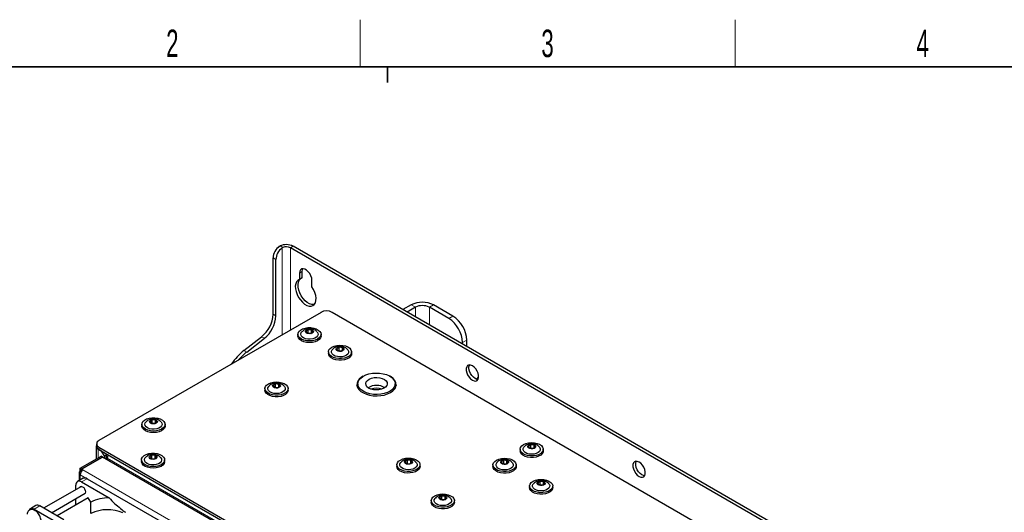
# Paper-space layout 'Blatt4' of a CAD drawing. Header units: millimetres. Extents: x 5 to 418, y 2 to 292.
# Tile 51 of 66: x 78 to 203, y 226 to 288. Entities that reach past the tile are written whole.
import ezdxf

# ---------------------------------------------------------------- set-up
doc = ezdxf.new("R2010")
doc.units = ezdxf.units.MM
doc.layers.add('SLD-0', color=7, linetype='Continuous')
doc.styles.add('SLDTEXTSTYLE1', font='TXT', dxfattribs={"width": 0.605})

psp = doc.layouts.new('Blatt4')

# ---------------------------------------------------------------- linework, layer by layer
at = {"color": 7, "linetype": 'Continuous', "lineweight": 18}
for p, q in [((111.31, 259.72), (111.66, 259.52)), ((111.57, 259.46), (111.57, 248.41)), ((112.63, 259.47), (112.98, 259.67)), ((112.63, 249.02), (112.63, 259.47)), ((110.77, 257.99), (110.42, 258.19)), ((114.13, 256.46), (113.78, 256.25)), ((128.54, 251.92), (128.01, 252.22)), ((128.54, 251.92), (128.54, 250.69)), ((130.31, 251.92), (130.84, 252.22)), ((130.31, 249.67), (130.31, 251.92)), ((110.42, 251.03), (110.77, 250.82)), ((132.78, 250.49), (133.31, 250.79)), ((109.31, 247.97), (108.96, 248.17)), ((135.08, 247.73), (134.55, 247.43)), ((107.06, 246.21), (106.71, 246.42)), ((88.17, 233.88), (88.16, 233.87)), ((88.16, 233.87), (88.16, 232.75)), ((88.25, 234.13), (88.25, 233.82)), ((89.22, 232.65), (89.13, 232.6)), ((144.11, 201.07), (89.31, 232.7)), ((119.81, 211.02), (85.86, 230.61)), ((85.86, 230.61), (85.86, 229.93)), ((120.16, 211.63), (86.22, 231.22)), ((86.75, 230.1), (86.04, 229.69)), ((80.74, 226.63), (80.03, 226.22))]:
    psp.add_line(p, q, dxfattribs=at)
at = {"color": 7, "linetype": 'Continuous', "lineweight": 25}
for p, q in [((180.16, 220.49), (112.63, 259.47)), ((180.51, 220.69), (112.98, 259.67)), ((110.42, 251.03), (110.42, 258.19)), ((110.77, 250.82), (110.77, 257.99)), ((113.78, 256.25), (113.78, 255.44)), ((114.13, 255.64), (114.13, 256.46)), ((114.13, 255.64), (113.78, 255.44)), ((115.37, 254.52), (115.37, 255.34)), ((128.01, 252.22), (126.95, 251.61)), ((128.54, 251.92), (127.48, 251.31)), ((132.78, 250.49), (130.31, 251.92)), ((133.31, 250.79), (130.84, 252.22)), ((116.52, 251.26), (88.25, 234.95)), ((174.85, 218.4), (117.93, 251.26)), ((106.71, 246.42), (108.96, 248.17)), ((113.58, 248.48), (113.58, 248.27)), ((114.89, 249.06), (114.62, 248.86)), ((114.62, 248.86), (114.78, 248.63)), ((114.78, 248.63), (115.21, 248.59)), ((114.85, 248.62), (114.89, 248.65)), ((115.32, 249.02), (114.89, 249.06)), ((114.89, 248.65), (114.89, 249.06)), ((114.89, 248.65), (115.25, 248.62)), ((114.9, 248.62), (114.89, 248.65)), ((115.21, 248.59), (115.48, 248.79)), ((115.48, 248.79), (115.32, 249.02)), ((115.32, 248.67), (115.32, 249.02)), ((116.53, 248.27), (116.53, 248.48)), ((107.06, 246.21), (109.31, 247.97)), ((134.55, 247.22), (134.55, 247.43)), ((135.08, 246.92), (135.08, 247.73)), ((117.46, 246.23), (117.46, 246.03)), ((118.82, 246.82), (118.52, 246.64)), ((118.52, 246.64), (118.64, 246.4)), ((118.64, 246.4), (119.05, 246.34)), ((118.77, 246.38), (118.82, 246.41)), ((119.24, 246.76), (118.82, 246.82)), ((118.82, 246.41), (118.82, 246.82)), ((118.82, 246.41), (119.11, 246.37)), ((118.83, 246.37), (118.82, 246.41)), ((119.05, 246.34), (119.36, 246.52)), ((119.36, 246.52), (119.24, 246.76)), ((119.24, 246.45), (119.24, 246.76)), ((120.41, 246.03), (120.41, 246.23)), ((110.75, 242.16), (110.44, 241.98)), ((110.44, 241.98), (110.56, 241.74)), ((111.16, 242.09), (110.75, 242.16)), ((110.75, 241.75), (110.75, 242.16)), ((111.28, 241.85), (111.16, 242.09)), ((111.16, 241.79), (111.16, 242.09)), ((121.21, 242.18), (121.21, 241.77)), ((125.96, 241.77), (125.96, 242.18)), ((109.39, 241.57), (109.39, 241.37)), ((110.56, 241.74), (110.98, 241.68)), ((110.69, 241.72), (110.75, 241.75)), ((110.75, 241.75), (111.03, 241.71)), ((110.75, 241.71), (110.75, 241.75)), ((110.98, 241.68), (111.28, 241.85)), ((112.34, 241.37), (112.34, 241.57)), ((125.96, 241.77), (125.94, 241.59)), ((93.72, 237.02), (93.72, 236.81)), ((95.04, 237.6), (94.77, 237.4)), ((94.77, 237.4), (94.93, 237.17)), ((94.93, 237.17), (95.36, 237.13)), ((95, 237.16), (95.04, 237.19)), ((95.47, 237.56), (95.04, 237.6)), ((95.04, 237.19), (95.04, 237.6)), ((95.04, 237.19), (95.39, 237.16)), ((95.05, 237.16), (95.04, 237.19)), ((95.36, 237.13), (95.63, 237.33)), ((95.63, 237.33), (95.47, 237.56)), ((95.47, 237.21), (95.47, 237.56)), ((96.67, 236.81), (96.67, 237.02)), ((87.96, 234.54), (87.96, 234.23)), ((143.22, 234.43), (142.92, 234.25)), ((143.64, 234.37), (143.22, 234.43)), ((143.22, 234.02), (143.22, 234.43)), ((143.75, 234.13), (143.64, 234.37)), ((143.64, 234.06), (143.64, 234.37)), ((87.91, 234.23), (87.91, 232.6)), ((88.6, 233.62), (88.16, 233.87)), ((88.25, 234.13), (145.17, 201.27)), ((88.25, 233.82), (145.17, 200.96)), ((88.96, 233.01), (88.6, 233.62)), ((89.22, 233.16), (88.96, 233.01)), ((89.13, 233.31), (89.22, 233.16)), ((89.22, 232.65), (89.22, 233.16)), ((141.86, 233.84), (141.86, 233.64)), ((142.92, 234.25), (143.03, 234.01)), ((143.03, 234.01), (143.45, 233.95)), ((143.17, 233.99), (143.22, 234.02)), ((143.22, 234.02), (143.5, 233.98)), ((143.23, 233.98), (143.22, 234.02)), ((143.45, 233.95), (143.75, 234.13)), ((144.81, 233.64), (144.81, 233.84)), ((85.86, 231.43), (88.52, 232.96)), ((86.04, 231.32), (88.69, 232.85)), ((88.71, 232.84), (86.06, 231.31)), ((88.69, 232.85), (88.52, 232.96)), ((88.69, 232.85), (88.69, 232.83)), ((122.97, 213.07), (88.71, 232.84)), ((88.96, 233.01), (88.96, 232.7)), ((89.31, 232.5), (89.31, 232.7)), ((93.67, 232.5), (93.67, 232.29)), ((94.98, 233.08), (94.72, 232.88)), ((94.72, 232.88), (94.88, 232.65)), ((94.88, 232.65), (95.31, 232.61)), ((94.95, 232.64), (94.98, 232.67)), ((95.41, 233.04), (94.98, 233.08)), ((94.98, 232.67), (94.98, 233.08)), ((94.98, 232.67), (95.34, 232.64)), ((94.99, 232.64), (94.98, 232.67)), ((95.31, 232.61), (95.57, 232.81)), ((95.57, 232.81), (95.41, 233.04)), ((95.41, 232.69), (95.41, 233.04)), ((96.62, 232.29), (96.62, 232.5)), ((126.18, 231.87), (126.18, 231.67)), ((127.54, 232.46), (127.24, 232.28)), ((127.24, 232.28), (127.35, 232.04)), ((127.35, 232.04), (127.77, 231.98)), ((127.49, 232.02), (127.54, 232.05)), ((127.96, 232.4), (127.54, 232.46)), ((127.54, 232.05), (127.54, 232.46)), ((127.54, 232.05), (127.82, 232.01)), ((127.55, 232.01), (127.54, 232.05)), ((127.77, 231.98), (128.07, 232.16)), ((128.07, 232.16), (127.96, 232.4)), ((127.96, 232.09), (127.96, 232.4)), ((129.13, 231.67), (129.13, 231.87)), ((138.41, 231.85), (138.41, 231.65)), ((139.77, 232.44), (139.47, 232.26)), ((139.47, 232.26), (139.58, 232.02)), ((139.58, 232.02), (140, 231.96)), ((139.72, 232), (139.77, 232.03)), ((140.19, 232.38), (139.77, 232.44)), ((139.77, 232.03), (139.77, 232.44)), ((139.77, 232.03), (140.06, 231.99)), ((139.78, 231.99), (139.77, 232.03)), ((140, 231.96), (140.31, 232.14)), ((140.31, 232.14), (140.19, 232.38)), ((140.19, 232.07), (140.19, 232.38)), ((141.36, 231.65), (141.36, 231.85)), ((85.72, 230.81), (85.72, 229.84)), ((86.04, 231.32), (85.86, 231.43)), ((85.86, 231.02), (85.86, 231.43)), ((85.97, 230.96), (85.86, 231.02)), ((86.04, 231.06), (86.04, 231.32)), ((86.06, 231.31), (86.22, 231.22)), ((86.06, 231.11), (86.06, 231.31)), ((86.06, 231.11), (86.07, 231.1)), ((86.25, 230.15), (85.54, 229.74)), ((86.04, 229.69), (89.57, 227.65)), ((86.75, 230.1), (101.6, 221.53)), ((144.42, 229.76), (144.12, 229.58)), ((144.12, 229.58), (144.23, 229.34)), ((144.23, 229.34), (144.65, 229.28)), ((144.37, 229.32), (144.42, 229.35)), ((144.84, 229.7), (144.42, 229.76)), ((144.42, 229.35), (144.42, 229.76)), ((144.42, 229.35), (144.7, 229.31)), ((144.43, 229.31), (144.42, 229.35)), ((144.65, 229.28), (144.96, 229.45)), ((144.96, 229.45), (144.84, 229.7)), ((144.84, 229.39), (144.84, 229.7)), ((86.02, 229.13), (81.21, 226.36)), ((82.21, 225.78), (86.52, 228.27)), ((85.33, 228.74), (85.33, 229.28)), ((143.06, 229.17), (143.06, 228.97)), ((146.01, 228.97), (146.01, 229.17)), ((86.9, 227.67), (82.92, 225.37)), ((85.33, 226.76), (85.33, 227.58)), ((87.22, 227.13), (86.9, 227.67)), ((87.22, 225.69), (87.22, 227.13)), ((130.55, 227.31), (130.55, 227.11)), ((131.91, 227.9), (131.6, 227.72)), ((131.6, 227.72), (131.72, 227.48)), ((131.72, 227.48), (132.14, 227.42)), ((131.85, 227.46), (131.91, 227.49)), ((132.32, 227.84), (131.91, 227.9)), ((131.91, 227.49), (131.91, 227.9)), ((131.91, 227.49), (132.19, 227.45)), ((131.91, 227.45), (131.91, 227.49)), ((132.14, 227.42), (132.44, 227.6)), ((132.44, 227.6), (132.32, 227.84)), ((132.32, 227.53), (132.32, 227.84)), ((133.5, 227.11), (133.5, 227.31)), ((80.24, 226.68), (79.53, 226.27)), ((80.03, 226.22), (94.88, 217.65)), ((83.78, 224.87), (80.74, 226.63))]:
    psp.add_line(p, q, dxfattribs=at)
at = {"color": 7, "linetype": 'Continuous', "lineweight": 25, "flags": 128}
for points in [[(115.37, 255.34), (115.34, 255.61), (115.24, 255.91), (115.09, 256.19), (114.9, 256.44), (114.69, 256.64), (114.46, 256.77), (114.24, 256.82), (114.05, 256.79), (113.9, 256.68), (113.81, 256.5), (113.78, 256.25)], [(114.13, 256.46), (114.16, 256.7), (114.22, 256.82)], [(113.78, 255.44), (113.57, 255.33), (113.4, 255.15), (113.3, 254.91), (113.25, 254.61), (113.26, 254.27), (113.34, 253.9), (113.47, 253.53), (113.66, 253.17), (113.89, 252.84), (114.15, 252.55), (114.43, 252.32), (114.72, 252.15), (115, 252.06), (115.26, 252.05), (115.49, 252.12), (115.67, 252.26), (115.81, 252.48), (115.88, 252.76), (115.9, 253.08), (115.85, 253.43), (115.74, 253.8), (115.58, 254.17), (115.37, 254.52)], [(115.67, 252.26), (115.61, 252.25), (115.35, 252.26), (115.07, 252.35), (114.78, 252.52), (114.5, 252.75), (114.24, 253.04), (114.01, 253.38), (113.83, 253.74), (113.69, 254.11), (113.62, 254.47), (113.6, 254.81), (113.65, 255.11), (113.76, 255.36), (113.87, 255.49)], [(114.5, 249.27), (114.86, 249.32), (115.23, 249.32), (115.59, 249.27), (115.91, 249.17), (116.18, 249.02), (116.38, 248.84), (116.5, 248.64), (116.52, 248.43), (116.45, 248.22), (116.3, 248.02), (116.06, 247.86), (115.77, 247.73), (115.42, 247.65), (115.06, 247.63), (114.69, 247.65), (114.34, 247.73), (114.04, 247.86), (113.81, 248.02), (113.65, 248.21), (113.58, 248.42), (113.6, 248.63), (113.71, 248.84), (113.91, 249.02), (114.18, 249.17), (114.5, 249.27)], [(116.53, 248.27), (116.52, 248.22), (116.45, 248.01), (116.3, 247.82), (116.06, 247.66), (115.77, 247.53), (115.42, 247.45), (115.06, 247.42), (114.69, 247.45), (114.34, 247.53), (114.04, 247.65), (113.81, 247.81), (113.65, 248.01), (113.58, 248.22), (113.58, 248.27)], [(116.02, 248.78), (116.12, 248.63), (116.15, 248.45), (116.09, 248.27), (115.95, 248.11), (115.73, 247.98), (115.46, 247.89), (115.15, 247.85), (114.84, 247.85), (114.55, 247.91), (114.29, 248.02), (114.1, 248.16), (113.98, 248.33), (113.95, 248.51), (114.01, 248.69), (114.08, 248.77)], [(114.86, 249.09), (115.06, 249.11), (115.25, 249.09), (115.41, 249.03), (115.51, 248.93), (115.55, 248.82), (115.51, 248.71), (115.4, 248.62), (115.24, 248.56), (115.04, 248.54), (114.85, 248.56), (114.69, 248.62), (114.59, 248.72), (114.55, 248.83), (114.59, 248.94), (114.7, 249.03), (114.86, 249.09)], [(118.55, 247.05), (118.91, 247.08), (119.28, 247.06), (119.63, 246.99), (119.93, 246.86), (120.17, 246.7), (120.33, 246.51), (120.41, 246.3), (120.39, 246.09), (120.28, 245.88), (120.09, 245.7), (119.83, 245.55), (119.51, 245.45), (119.15, 245.39), (118.78, 245.39), (118.42, 245.44), (118.09, 245.54), (117.82, 245.68), (117.62, 245.86), (117.5, 246.06), (117.47, 246.27), (117.53, 246.48), (117.68, 246.68), (117.91, 246.84), (118.21, 246.97), (118.55, 247.05)], [(120.41, 246.03), (120.39, 245.88), (120.28, 245.68), (120.09, 245.5), (119.83, 245.35), (119.51, 245.24), (119.15, 245.19), (118.78, 245.18), (118.42, 245.23), (118.09, 245.33), (117.82, 245.47), (117.62, 245.65), (117.5, 245.85), (117.46, 246.03)], [(119.91, 246.53), (119.95, 246.49), (120.03, 246.31), (120.03, 246.13), (119.93, 245.96), (119.76, 245.81), (119.52, 245.69), (119.23, 245.62), (118.92, 245.6), (118.61, 245.63), (118.33, 245.7), (118.1, 245.83), (117.93, 245.98), (117.85, 246.15), (117.85, 246.33), (117.95, 246.51), (117.97, 246.53)], [(118.81, 246.86), (119, 246.87), (119.19, 246.83), (119.33, 246.76), (119.42, 246.66), (119.44, 246.54), (119.37, 246.44), (119.25, 246.35), (119.07, 246.3), (118.88, 246.29), (118.69, 246.33), (118.54, 246.4), (118.46, 246.5), (118.44, 246.62), (118.5, 246.72), (118.63, 246.81), (118.81, 246.86)], [(135.79, 242.63), (136.01, 242.54), (136.22, 242.53), (136.39, 242.6), (136.51, 242.75), (136.57, 242.96), (136.57, 243.23), (136.51, 243.51), (136.39, 243.8), (136.22, 244.07), (136.01, 244.3), (135.79, 244.47), (135.56, 244.56), (135.36, 244.57), (135.18, 244.5), (135.06, 244.35), (135, 244.13), (135, 243.87), (135.06, 243.59), (135.18, 243.3), (135.36, 243.03), (135.56, 242.8), (135.79, 242.63)], [(136.14, 242.84), (135.92, 243), (135.71, 243.23), (135.54, 243.5), (135.42, 243.79), (135.35, 244.08), (135.35, 244.34), (135.42, 244.55), (135.43, 244.58)], [(121.87, 243.13), (121.66, 243), (121.39, 242.77), (121.21, 242.52), (121.11, 242.25), (121.09, 241.98), (121.17, 241.71), (121.34, 241.45), (121.59, 241.21), (121.91, 241.01), (122.29, 240.85), (122.71, 240.73), (123.17, 240.66), (123.65, 240.64), (124.12, 240.67), (124.57, 240.75), (124.99, 240.88), (125.36, 241.06), (125.36, 241.06)], [(121.58, 242.91), (121.86, 243.12), (122.21, 243.3), (122.61, 243.43), (123.06, 243.52), (123.52, 243.55), (123.98, 243.53), (124.43, 243.46), (124.85, 243.34), (125.22, 243.18), (125.52, 242.98), (125.75, 242.74), (125.9, 242.49), (125.96, 242.22), (125.93, 241.95), (125.81, 241.7), (125.6, 241.45), (125.32, 241.24), (124.97, 241.06), (124.56, 240.93), (124.12, 240.85), (123.66, 240.81), (123.19, 240.83), (122.75, 240.9), (122.33, 241.02), (121.96, 241.18), (121.65, 241.39), (121.42, 241.62), (121.27, 241.87), (121.21, 242.14), (121.25, 242.41), (121.37, 242.67), (121.58, 242.91)], [(125.36, 241.06), (125.66, 241.27), (125.89, 241.51), (126.03, 241.77), (126.09, 242.05), (126.05, 242.32), (125.93, 242.58), (125.72, 242.83), (125.44, 243.05), (125.31, 243.13)], [(110.47, 242.39), (110.83, 242.42), (111.2, 242.4), (111.55, 242.32), (111.85, 242.2), (112.09, 242.04), (112.25, 241.85), (112.33, 241.64), (112.31, 241.42), (112.21, 241.22), (112.01, 241.04), (111.75, 240.89), (111.43, 240.78), (111.07, 240.73), (110.7, 240.72), (110.34, 240.77), (110.01, 240.87), (109.74, 241.02), (109.54, 241.19), (109.42, 241.4), (109.39, 241.61), (109.45, 241.82), (109.6, 242.01), (109.83, 242.18), (110.13, 242.31), (110.47, 242.39)], [(111.83, 241.87), (111.87, 241.82), (111.95, 241.65), (111.95, 241.47), (111.85, 241.3), (111.68, 241.15), (111.44, 241.03), (111.15, 240.96), (110.84, 240.93), (110.53, 240.96), (110.25, 241.04), (110.02, 241.16), (109.85, 241.32), (109.77, 241.49), (109.77, 241.67), (109.87, 241.84), (109.89, 241.87)], [(110.73, 242.19), (110.92, 242.2), (111.11, 242.17), (111.25, 242.09), (111.34, 241.99), (111.36, 241.88), (111.3, 241.77), (111.17, 241.69), (110.99, 241.64), (110.8, 241.63), (110.61, 241.67), (110.47, 241.74), (110.38, 241.84), (110.36, 241.95), (110.43, 242.06), (110.55, 242.14), (110.73, 242.19)], [(121.1, 241.93), (121.15, 242.08), (121.21, 242.23)], [(122.42, 242.6), (122.65, 242.76), (122.94, 242.88), (123.28, 242.96), (123.64, 242.97), (123.99, 242.94), (124.32, 242.85), (124.59, 242.72), (124.8, 242.55), (124.93, 242.36), (124.96, 242.15), (124.9, 241.95), (124.75, 241.76), (124.53, 241.6), (124.23, 241.48), (123.9, 241.41), (123.54, 241.39), (123.19, 241.42), (122.86, 241.51), (122.58, 241.64), (122.37, 241.81), (122.25, 242), (122.21, 242.21), (122.27, 242.41), (122.42, 242.6)], [(125.96, 242.23), (126, 242.15), (126.07, 241.93)], [(136.5, 242.73), (136.36, 242.74), (136.14, 242.84)], [(112.34, 241.37), (112.31, 241.22), (112.21, 241.02), (112.01, 240.83), (111.75, 240.69), (111.43, 240.58), (111.07, 240.52), (110.7, 240.52), (110.34, 240.57), (110.01, 240.67), (109.74, 240.81), (109.54, 240.99), (109.42, 241.19), (109.39, 241.37)], [(121.23, 241.59), (121.21, 241.73), (121.21, 241.77)], [(94.65, 237.81), (95.01, 237.86), (95.38, 237.86), (95.74, 237.81), (96.06, 237.71), (96.33, 237.56), (96.53, 237.38), (96.65, 237.18), (96.67, 236.97), (96.6, 236.76), (96.45, 236.56), (96.21, 236.4), (95.91, 236.27), (95.57, 236.19), (95.2, 236.17), (94.84, 236.19), (94.49, 236.27), (94.19, 236.39), (93.96, 236.56), (93.8, 236.75), (93.73, 236.96), (93.75, 237.17), (93.86, 237.38), (94.06, 237.56), (94.33, 237.7), (94.65, 237.81)], [(96.17, 237.32), (96.27, 237.17), (96.3, 236.99), (96.24, 236.81), (96.09, 236.65), (95.88, 236.52), (95.61, 236.43), (95.3, 236.39), (94.99, 236.39), (94.69, 236.45), (94.44, 236.56), (94.25, 236.7), (94.13, 236.87), (94.1, 237.05), (94.16, 237.23), (94.22, 237.31)], [(95.01, 237.63), (95.2, 237.65), (95.39, 237.63), (95.56, 237.57), (95.66, 237.47), (95.7, 237.36), (95.66, 237.25), (95.55, 237.16), (95.38, 237.1), (95.19, 237.08), (95, 237.1), (94.84, 237.16), (94.73, 237.26), (94.7, 237.37), (94.74, 237.48), (94.85, 237.57), (95.01, 237.63)], [(96.67, 236.81), (96.67, 236.76), (96.6, 236.55), (96.45, 236.36), (96.21, 236.2), (95.91, 236.07), (95.57, 235.99), (95.2, 235.96), (94.84, 235.99), (94.49, 236.07), (94.19, 236.19), (93.96, 236.35), (93.8, 236.55), (93.73, 236.76), (93.72, 236.81)], [(142.94, 234.67), (143.31, 234.7), (143.68, 234.67), (144.02, 234.6), (144.32, 234.48), (144.57, 234.31), (144.73, 234.12), (144.8, 233.91), (144.79, 233.7), (144.68, 233.5), (144.49, 233.31), (144.22, 233.16), (143.9, 233.06), (143.55, 233), (143.18, 233), (142.82, 233.05), (142.49, 233.15), (142.21, 233.29), (142.01, 233.47), (141.89, 233.67), (141.86, 233.88), (141.92, 234.09), (142.08, 234.29), (142.31, 234.45), (142.6, 234.58), (142.94, 234.67)], [(143.2, 234.47), (143.4, 234.48), (143.58, 234.44), (143.73, 234.37), (143.82, 234.27), (143.83, 234.16), (143.77, 234.05), (143.64, 233.96), (143.47, 233.91), (143.27, 233.9), (143.09, 233.94), (142.94, 234.01), (142.85, 234.11), (142.84, 234.23), (142.9, 234.33), (143.03, 234.42), (143.2, 234.47)], [(94.6, 233.29), (94.95, 233.34), (95.32, 233.34), (95.68, 233.29), (96.01, 233.19), (96.28, 233.04), (96.48, 232.86), (96.59, 232.66), (96.62, 232.45), (96.55, 232.24), (96.39, 232.04), (96.16, 231.88), (95.86, 231.75), (95.52, 231.67), (95.15, 231.65), (94.78, 231.67), (94.44, 231.75), (94.14, 231.87), (93.9, 232.04), (93.74, 232.23), (93.67, 232.44), (93.69, 232.65), (93.81, 232.86), (94, 233.04), (94.27, 233.18), (94.6, 233.29)], [(94.96, 233.11), (95.15, 233.13), (95.34, 233.11), (95.5, 233.05), (95.61, 232.95), (95.64, 232.84), (95.6, 232.73), (95.49, 232.64), (95.33, 232.58), (95.14, 232.56), (94.95, 232.58), (94.79, 232.64), (94.68, 232.74), (94.65, 232.85), (94.69, 232.96), (94.8, 233.05), (94.96, 233.11)], [(144.81, 233.64), (144.79, 233.5), (144.68, 233.29), (144.49, 233.11), (144.22, 232.96), (143.9, 232.85), (143.55, 232.8), (143.18, 232.79), (142.82, 232.84), (142.49, 232.94), (142.21, 233.09), (142.01, 233.26), (141.89, 233.47), (141.86, 233.64)], [(144.3, 234.14), (144.34, 234.1), (144.43, 233.92), (144.42, 233.74), (144.33, 233.57), (144.15, 233.42), (143.91, 233.3), (143.63, 233.23), (143.32, 233.21), (143.01, 233.24), (142.72, 233.32), (142.49, 233.44), (142.33, 233.59), (142.24, 233.76), (142.25, 233.94), (142.34, 234.12), (142.36, 234.14)], [(89.25, 232.53), (89.24, 232.56), (89.22, 232.65)], [(96.62, 232.29), (96.62, 232.24), (96.55, 232.03), (96.39, 231.84), (96.16, 231.67), (95.86, 231.55), (95.52, 231.47), (95.15, 231.44), (94.78, 231.47), (94.44, 231.55), (94.14, 231.67), (93.9, 231.83), (93.74, 232.03), (93.67, 232.24), (93.67, 232.29)], [(96.11, 232.8), (96.21, 232.65), (96.24, 232.47), (96.18, 232.29), (96.04, 232.13), (95.83, 232), (95.55, 231.91), (95.25, 231.86), (94.94, 231.87), (94.64, 231.93), (94.39, 232.04), (94.19, 232.18), (94.08, 232.35), (94.05, 232.53), (94.11, 232.7), (94.17, 232.79)], [(127.26, 232.7), (127.63, 232.73), (128, 232.7), (128.34, 232.63), (128.64, 232.51), (128.89, 232.34), (129.05, 232.15), (129.12, 231.94), (129.11, 231.73), (129, 231.53), (128.81, 231.34), (128.54, 231.19), (128.22, 231.09), (127.86, 231.03), (127.5, 231.03), (127.14, 231.08), (126.81, 231.18), (126.53, 231.32), (126.33, 231.5), (126.21, 231.7), (126.18, 231.91), (126.24, 232.12), (126.4, 232.32), (126.63, 232.48), (126.92, 232.61), (127.26, 232.7)], [(128.62, 232.17), (128.66, 232.13), (128.75, 231.95), (128.74, 231.77), (128.65, 231.6), (128.47, 231.45), (128.23, 231.33), (127.95, 231.26), (127.64, 231.24), (127.33, 231.27), (127.04, 231.35), (126.81, 231.47), (126.65, 231.62), (126.56, 231.79), (126.57, 231.98), (126.66, 232.15), (126.68, 232.17)], [(127.52, 232.5), (127.72, 232.51), (127.9, 232.47), (128.05, 232.4), (128.14, 232.3), (128.15, 232.19), (128.09, 232.08), (127.96, 231.99), (127.79, 231.94), (127.59, 231.94), (127.41, 231.97), (127.26, 232.04), (127.17, 232.14), (127.16, 232.26), (127.22, 232.36), (127.35, 232.45), (127.52, 232.5)], [(139.5, 232.68), (139.86, 232.71), (140.23, 232.68), (140.57, 232.61), (140.88, 232.49), (141.12, 232.32), (141.28, 232.13), (141.36, 231.92), (141.34, 231.71), (141.23, 231.51), (141.04, 231.32), (140.78, 231.17), (140.45, 231.07), (140.1, 231.01), (139.73, 231.01), (139.37, 231.06), (139.04, 231.16), (138.77, 231.3), (138.56, 231.48), (138.44, 231.68), (138.41, 231.89), (138.48, 232.1), (138.63, 232.3), (138.86, 232.46), (139.15, 232.59), (139.5, 232.68)], [(140.86, 232.15), (140.9, 232.11), (140.98, 231.93), (140.97, 231.75), (140.88, 231.58), (140.71, 231.43), (140.47, 231.31), (140.18, 231.24), (139.87, 231.22), (139.56, 231.25), (139.28, 231.33), (139.04, 231.45), (138.88, 231.6), (138.8, 231.77), (138.8, 231.95), (138.89, 232.13), (138.92, 232.15)], [(139.75, 232.48), (139.95, 232.49), (140.13, 232.45), (140.28, 232.38), (140.37, 232.28), (140.38, 232.17), (140.32, 232.06), (140.19, 231.97), (140.02, 231.92), (139.83, 231.91), (139.64, 231.95), (139.49, 232.02), (139.41, 232.12), (139.39, 232.24), (139.45, 232.34), (139.58, 232.43), (139.75, 232.48)], [(157, 232.22), (156.78, 232.31), (156.57, 232.32), (156.4, 232.25), (156.28, 232.1), (156.21, 231.89), (156.21, 231.63), (156.28, 231.34), (156.4, 231.05), (156.57, 230.78), (156.78, 230.55), (157, 230.38), (157.22, 230.29), (157.43, 230.28), (157.6, 230.35), (157.72, 230.5), (157.79, 230.72), (157.79, 230.98), (157.72, 231.27), (157.6, 231.56), (157.43, 231.83), (157.22, 232.06), (157, 232.22)], [(157.35, 230.59), (157.13, 230.76), (156.92, 230.98), (156.75, 231.25), (156.63, 231.54), (156.57, 231.83), (156.57, 232.09), (156.63, 232.31), (156.64, 232.33)], [(129.13, 231.67), (129.11, 231.53), (129, 231.32), (128.81, 231.14), (128.54, 230.99), (128.22, 230.88), (127.86, 230.83), (127.5, 230.82), (127.14, 230.87), (126.81, 230.97), (126.53, 231.12), (126.33, 231.29), (126.21, 231.5), (126.18, 231.67)], [(141.36, 231.65), (141.34, 231.51), (141.23, 231.3), (141.04, 231.12), (140.78, 230.97), (140.45, 230.86), (140.1, 230.81), (139.73, 230.8), (139.37, 230.85), (139.04, 230.95), (138.77, 231.1), (138.56, 231.27), (138.44, 231.48), (138.41, 231.65)], [(157.71, 230.48), (157.58, 230.5), (157.35, 230.59)], [(144.14, 229.99), (144.51, 230.02), (144.88, 230), (145.22, 229.92), (145.53, 229.8), (145.77, 229.64), (145.93, 229.45), (146.01, 229.24), (145.99, 229.03), (145.88, 228.82), (145.69, 228.64), (145.42, 228.49), (145.1, 228.38), (144.75, 228.33), (144.38, 228.32), (144.02, 228.37), (143.69, 228.47), (143.42, 228.62), (143.21, 228.79), (143.09, 229), (143.06, 229.21), (143.13, 229.42), (143.28, 229.61), (143.51, 229.78), (143.8, 229.91), (144.14, 229.99)], [(145.51, 229.47), (145.54, 229.42), (145.63, 229.25), (145.62, 229.07), (145.53, 228.9), (145.36, 228.75), (145.12, 228.63), (144.83, 228.56), (144.52, 228.54), (144.21, 228.56), (143.93, 228.64), (143.69, 228.76), (143.53, 228.92), (143.45, 229.09), (143.45, 229.27), (143.54, 229.44), (143.57, 229.47)], [(144.4, 229.8), (144.6, 229.8), (144.78, 229.77), (144.93, 229.69), (145.02, 229.59), (145.03, 229.48), (144.97, 229.37), (144.84, 229.29), (144.67, 229.24), (144.47, 229.23), (144.29, 229.27), (144.14, 229.34), (144.05, 229.44), (144.04, 229.55), (144.1, 229.66), (144.23, 229.74), (144.4, 229.8)], [(85.82, 229.02), (85.9, 229.11), (86.03, 229.13), (86.17, 229.08), (86.32, 228.97), (86.44, 228.8), (86.52, 228.61), (86.55, 228.42)], [(86.55, 228.42), (86.52, 228.27), (86.44, 228.18), (86.32, 228.15)], [(131.63, 228.13), (131.99, 228.16), (132.36, 228.14), (132.71, 228.07), (133.01, 227.94), (133.25, 227.78), (133.42, 227.59), (133.49, 227.38), (133.47, 227.17), (133.37, 226.96), (133.17, 226.78), (132.91, 226.63), (132.59, 226.53), (132.23, 226.47), (131.86, 226.47), (131.5, 226.52), (131.17, 226.62), (130.9, 226.76), (130.7, 226.94), (130.58, 227.14), (130.55, 227.35), (130.61, 227.56), (130.76, 227.76), (130.99, 227.92), (131.29, 228.05), (131.63, 228.13)], [(146.01, 228.97), (145.99, 228.82), (145.88, 228.62), (145.69, 228.43), (145.42, 228.29), (145.1, 228.18), (144.75, 228.12), (144.38, 228.12), (144.02, 228.17), (143.69, 228.27), (143.42, 228.41), (143.21, 228.59), (143.09, 228.79), (143.06, 228.97)], [(133.5, 227.11), (133.47, 226.96), (133.37, 226.76), (133.17, 226.58), (132.91, 226.43), (132.59, 226.32), (132.23, 226.27), (131.86, 226.26), (131.5, 226.31), (131.17, 226.41), (130.9, 226.55), (130.7, 226.73), (130.58, 226.93), (130.55, 227.11)], [(132.99, 227.61), (133.03, 227.57), (133.11, 227.39), (133.11, 227.21), (133.01, 227.04), (132.84, 226.89), (132.6, 226.77), (132.31, 226.7), (132, 226.68), (131.69, 226.71), (131.41, 226.78), (131.18, 226.91), (131.01, 227.06), (130.93, 227.23), (130.93, 227.41), (131.03, 227.59), (131.05, 227.61)], [(131.89, 227.94), (132.08, 227.95), (132.27, 227.91), (132.42, 227.84), (132.5, 227.74), (132.52, 227.62), (132.46, 227.52), (132.33, 227.43), (132.15, 227.38), (131.96, 227.37), (131.77, 227.41), (131.63, 227.48), (131.54, 227.58), (131.52, 227.7), (131.59, 227.8), (131.71, 227.89), (131.89, 227.94)], [(80.03, 226.22), (79.89, 226.28), (79.76, 226.31), (79.64, 226.31), (79.53, 226.27), (79.44, 226.2), (79.38, 226.09), (79.37, 226.07)]]:
    psp.add_lwpolyline(points, dxfattribs=at)
at = {"color": 7, "linetype": 'Continuous', "lineweight": 25}
for centre, radius, start, end in [((112.36, 258.1), 1.94, 126.1377, 177.1778), ((112.71, 257.89), 1.94, 126.1377, 177.1778), ((112.09, 257.94), 1.94, 62.8261, 113.8589), ((112.09, 258.43), 1.17, 62.9058, 111.547), ((129.42, 249.49), 3.07, 62.6097, 117.3903), ((129.42, 250.21), 1.92, 62.6097, 117.3903), ((106.51, 251.22), 3.91, 308.6908, 357.0927), ((106.87, 251.02), 3.91, 308.6908, 357.0927), ((117.22, 249.9), 1.54, 62.6097, 117.3902), ((131.24, 247.56), 3.84, 2.6055, 57.3945), ((130.71, 247.25), 3.84, 2.6055, 57.3945), ((111.42, 240.54), 7.53, 128.6639, 146.5035), ((111.47, 240.65), 7.1, 128.3677, 139.9903), ((123.59, 239.93), 2.04, 58.8661, 121.1339), ((136.89, 242.64), 0.536, 124.7484, 169.0503), ((136.89, 242.65), 0.524, 125.8624, 169.5157), ((123.59, 239.97), 1.66, 66.1664, 113.8336), ((88.29, 234.23), 0.378, 152.6262, 249.6923), ((88.41, 234.54), 0.437, 110.7836, 249.2168), ((88.46, 234.28), 0.503, 185.6945, 245.6257), ((90.24, 232.66), 0.926, 149.241, 177.6577), ((85.94, 230.81), 0.218, 110.784, 249.216), ((86.63, 230.57), 0.768, 122.6055, 177.3944), ((85.76, 229.35), 0.437, 50.7966, 189.2143), ((86.46, 229.69), 0.503, 54.3821, 114.3075), ((89.39, 222.94), 4.72, 87.7551, 117.4087), ((80.44, 226.22), 0.503, 54.3821, 114.3075), ((89.36, 221.1), 5.06, 67.2415, 114.9535)]:
    psp.add_arc(centre, radius, start, end, dxfattribs=at)
for points, knots in [([(111.21, 259.67), (111.23, 259.68), (111.26, 259.7), (111.29, 259.71), (111.31, 259.72)], [0, 0, 0, 0, 0.498745, 1, 1, 1, 1]), ([(111.66, 259.52), (111.65, 259.51), (111.61, 259.49), (111.58, 259.47), (111.57, 259.46)], [0, 0, 0, 0, 0.497618, 1, 1, 1, 1]), ([(114.73, 249.15), (114.64, 249.12), (114.47, 249.07), (114.25, 248.94), (114.13, 248.82), (114.08, 248.77)], [0, 0, 0, 0, 0.339586, 0.714336, 1, 1, 1, 1]), ([(116.01, 248.78), (115.97, 248.82), (115.87, 248.93), (115.67, 249.05), (115.42, 249.14), (115.13, 249.19), (114.9, 249.18), (114.76, 249.15), (114.73, 249.15)], [0, 0, 0, 0, 0.122912, 0.305377, 0.495906, 0.701769, 0.927002, 1, 1, 1, 1]), ([(118.71, 246.92), (118.63, 246.9), (118.45, 246.87), (118.21, 246.74), (118.04, 246.63), (117.98, 246.54), (117.98, 246.54)], [0, 0, 0, 0, 0.291402, 0.633938, 0.961573, 1, 1, 1, 1]), ([(119.9, 246.54), (119.89, 246.55), (119.82, 246.63), (119.66, 246.74), (119.43, 246.86), (119.15, 246.93), (118.91, 246.95), (118.76, 246.93), (118.71, 246.92)], [0, 0, 0, 0, 0.047364, 0.24212, 0.441946, 0.65504, 0.887613, 1, 1, 1, 1]), ([(110.63, 242.26), (110.55, 242.24), (110.38, 242.2), (110.13, 242.08), (109.97, 241.96), (109.9, 241.88), (109.9, 241.87)], [0, 0, 0, 0, 0.291401, 0.633937, 0.961573, 1, 1, 1, 1]), ([(111.82, 241.87), (111.81, 241.89), (111.74, 241.97), (111.58, 242.08), (111.35, 242.2), (111.08, 242.27), (110.83, 242.28), (110.68, 242.26), (110.63, 242.26)], [0, 0, 0, 0, 0.047364, 0.24212, 0.441946, 0.655039, 0.887613, 1, 1, 1, 1]), ([(94.87, 237.69), (94.79, 237.66), (94.62, 237.61), (94.4, 237.48), (94.28, 237.36), (94.23, 237.31)], [0, 0, 0, 0, 0.339587, 0.714335, 1, 1, 1, 1]), ([(96.16, 237.32), (96.12, 237.36), (96.02, 237.47), (95.82, 237.59), (95.57, 237.68), (95.28, 237.73), (95.04, 237.72), (94.91, 237.69), (94.87, 237.69)], [0, 0, 0, 0, 0.122912, 0.305378, 0.495907, 0.701769, 0.927001, 1, 1, 1, 1]), ([(143.11, 234.53), (143.03, 234.51), (142.85, 234.48), (142.61, 234.35), (142.44, 234.24), (142.38, 234.16), (142.37, 234.15)], [0, 0, 0, 0, 0.2914013, 0.6339379, 0.961572, 1, 1, 1, 1]), ([(144.29, 234.15), (144.28, 234.16), (144.22, 234.24), (144.06, 234.36), (143.82, 234.47), (143.55, 234.54), (143.3, 234.56), (143.16, 234.54), (143.11, 234.53)], [0, 0, 0, 0, 0.047364, 0.242121, 0.441947, 0.655041, 0.887612, 1, 1, 1, 1]), ([(94.82, 233.17), (94.74, 233.14), (94.57, 233.09), (94.34, 232.96), (94.23, 232.84), (94.18, 232.79)], [0, 0, 0, 0, 0.3395829, 0.714335, 1, 1, 1, 1]), ([(96.1, 232.8), (96.07, 232.84), (95.97, 232.94), (95.77, 233.07), (95.52, 233.16), (95.23, 233.21), (94.99, 233.2), (94.86, 233.17), (94.82, 233.17)], [0, 0, 0, 0, 0.122912, 0.305377, 0.495905, 0.701769, 0.927001, 1, 1, 1, 1]), ([(127.43, 232.56), (127.35, 232.55), (127.17, 232.51), (126.93, 232.38), (126.76, 232.27), (126.7, 232.19), (126.69, 232.18)], [0, 0, 0, 0, 0.2914012, 0.6339368, 0.9615724, 1, 1, 1, 1]), ([(128.61, 232.18), (128.6, 232.19), (128.54, 232.27), (128.38, 232.39), (128.14, 232.5), (127.87, 232.57), (127.62, 232.59), (127.48, 232.57), (127.43, 232.56)], [0, 0, 0, 0, 0.047364, 0.242121, 0.441947, 0.65504, 0.887612, 1, 1, 1, 1]), ([(139.66, 232.54), (139.58, 232.52), (139.4, 232.49), (139.16, 232.36), (138.99, 232.25), (138.93, 232.17), (138.92, 232.16)], [0, 0, 0, 0, 0.291401, 0.633938, 0.961572, 1, 1, 1, 1]), ([(140.85, 232.16), (140.83, 232.17), (140.77, 232.25), (140.61, 232.37), (140.38, 232.48), (140.1, 232.55), (139.86, 232.57), (139.71, 232.55), (139.66, 232.54)], [0, 0, 0, 0, 0.047364, 0.242121, 0.441947, 0.655041, 0.887612, 1, 1, 1, 1]), ([(144.31, 229.86), (144.23, 229.84), (144.05, 229.8), (143.81, 229.68), (143.64, 229.56), (143.58, 229.48), (143.57, 229.47)], [0, 0, 0, 0, 0.291401, 0.633938, 0.961572, 1, 1, 1, 1]), ([(145.5, 229.47), (145.48, 229.49), (145.42, 229.57), (145.26, 229.68), (145.03, 229.8), (144.75, 229.87), (144.51, 229.88), (144.36, 229.86), (144.31, 229.86)], [0, 0, 0, 0, 0.047364, 0.242121, 0.441947, 0.65504, 0.887612, 1, 1, 1, 1]), ([(89.57, 227.65), (89.79, 227.42), (90.24, 226.96), (90.93, 226.35), (91.42, 225.99), (91.64, 225.83)], [0, 0, 0, 0, 0.362187, 0.725769, 1, 1, 1, 1]), ([(131.79, 228), (131.71, 227.98), (131.54, 227.95), (131.29, 227.82), (131.13, 227.71), (131.06, 227.62), (131.06, 227.62)], [0, 0, 0, 0, 0.291401, 0.633939, 0.961572, 1, 1, 1, 1]), ([(132.98, 227.62), (132.97, 227.63), (132.9, 227.71), (132.74, 227.82), (132.51, 227.94), (132.24, 228.01), (131.99, 228.03), (131.84, 228.01), (131.79, 228)], [0, 0, 0, 0, 0.047364, 0.242121, 0.441947, 0.65504, 0.887612, 1, 1, 1, 1]), ([(80.88, 224.54), (80.89, 224.59), (80.9, 224.72), (80.88, 224.95), (80.8, 225.23), (80.66, 225.51), (80.48, 225.76), (80.27, 225.96), (80.04, 226.11), (79.82, 226.18), (79.61, 226.18), (79.41, 226.12), (79.25, 225.98), (79.15, 225.8), (79.13, 225.65), (79.11, 225.58)], [0, 0, 0, 0, 0.046633, 0.130293, 0.214619, 0.298743, 0.382968, 0.467889, 0.55428, 0.633087, 0.706754, 0.777501, 0.852229, 0.925145, 1, 1, 1, 1])]:
    psp.add_open_spline(points, degree=3, knots=knots, dxfattribs=at)
at = {"layer": 'SLD-0', "lineweight": 18}
for p, q in [((121.5, 282.5), (121.5, 288.5)), ((169.25, 282.5), (169.25, 288.5))]:
    psp.add_line(p, q, dxfattribs=at)
at = {"layer": 'SLD-0', "lineweight": 35}
psp.add_line((408, 282.5), (26, 282.5), dxfattribs=at)
at = {"layer": 'SLD-0'}
for p, q in [((125, 280.5), (125, 282.5)), ((125, 282.5), (125, 280.5))]:
    psp.add_line(p, q, dxfattribs=at)

# ---------------------------------------------------------------- texts
at = {"layer": 'SLD-0', "char_height": 3.5, "attachment_point": 2, "style": 'SLDTEXTSTYLE1'}
for s, insert in [('2', (97.6, 287.24)), ('3', (145.35, 287.24)), ('4', (193.1, 287.24))]:
    psp.add_mtext(s, dxfattribs=dict(at, insert=insert))

doc.saveas('drawing.dxf')
